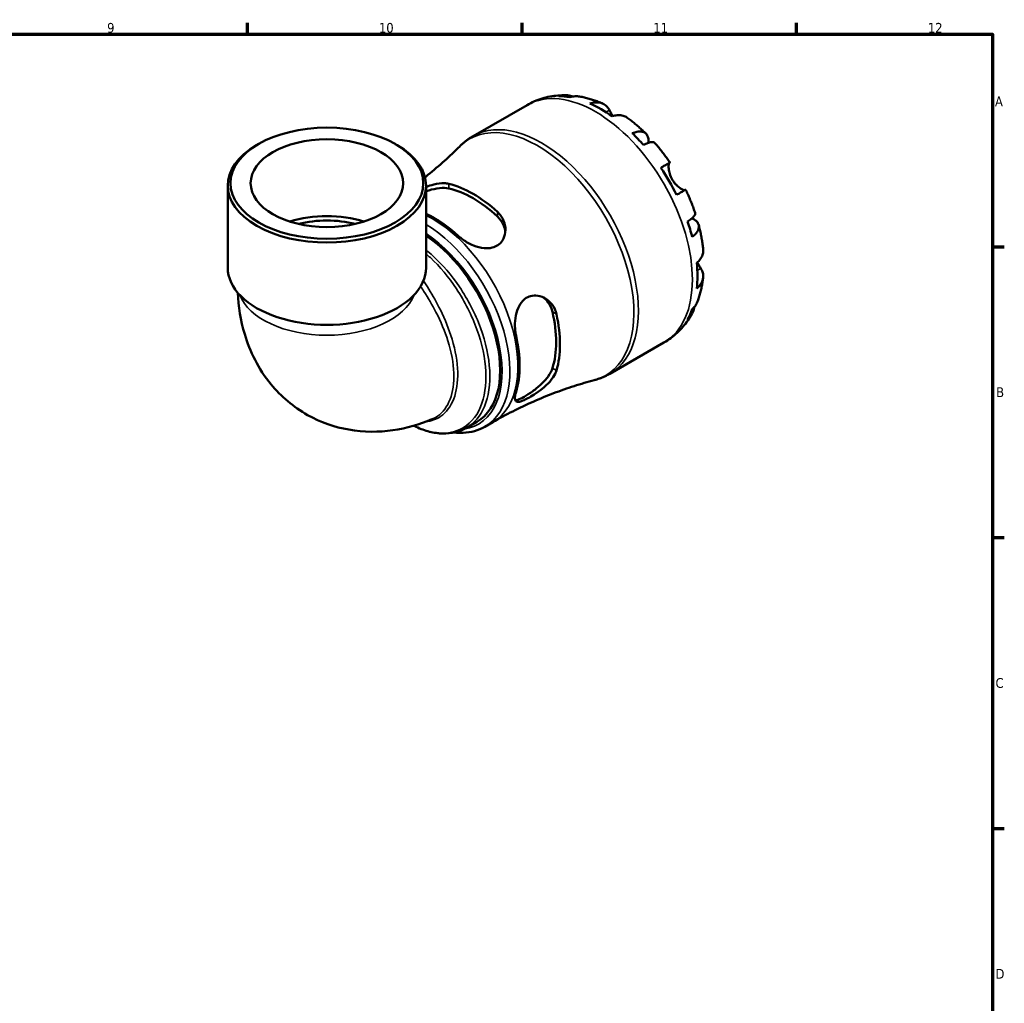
# Model space of a CAD drawing. Header units: millimetres. Extents: x 0 to 902, y 0 to 783.
# Tile 6 of 6: x 573 to 824, y 327 to 578. Entities that reach past the tile are written whole.
import ezdxf

# ---------------------------------------------------------------- set-up
doc = ezdxf.new("R2010")
doc.units = ezdxf.units.MM
for name, color, linetype, lineweight in [('Border (ISO)', 7, 'Continuous', 70), ('Visible (ISO)', 7, 'Continuous', 50), ('Visible Narrow (ISO)', 7, 'Continuous', 35)]:
    doc.layers.add(name, color=color, linetype=linetype, lineweight=lineweight)
doc.styles.add('Note Text (ISO)', font='tahoma.ttf')

# ---------------------------------------------------------------- blocks, each defined once
blk = doc.blocks.new('Borders Default Border')
at = {"layer": 'Border (ISO)'}
for p, q in [((630.75, 574), (630.75, 576.9)), ((700.83, 574), (700.83, 576.9)), ((770.92, 574), (770.92, 576.9)), ((821, 519.75), (823.9, 519.75)), ((821, 445.5), (823.9, 445.5)), ((821, 371.25), (823.9, 371.25))]:
    blk.add_line(p, q, dxfattribs=at)
at = {"layer": 'Border (ISO)', "flags": 128}
blk.add_lwpolyline([(20, 20), (20, 574), (821, 574), (821, 20), (20, 20)], dxfattribs=at)
at = {"layer": 'Border (ISO)', "color": 232, "true_color": 0xca0064, "char_height": 2.5, "attachment_point": 7, "style": 'Note Text (ISO)'}
for s, insert in [('9', (594.88, 574.35)), ('10', (664.29, 574.35)), ('11', (734.37, 574.4)), ('12', (804.46, 574.4)), ('A', (821.59, 555.62)), ('B', (821.89, 481.37)), ('C', (821.73, 407.08)), ('D', (821.73, 332.88))]:
    blk.add_mtext(s, dxfattribs=dict(at, insert=insert))

msp = doc.modelspace()

# ---------------------------------------------------------------- linework, layer by layer
at = {"layer": 'Visible (ISO)'}
for p, q in [((688.344, 548.011), (702.122, 555.945)), ((633.524, 545.973), (633.027, 545.685)), ((668.474, 545.973), (668.971, 545.685)), ((625.68, 514.404), (625.68, 535.415)), ((676.317, 514.404), (676.317, 535.415)), ((723.276, 487.35), (737.054, 495.284)), ((686.646, 473.526), (689.278, 475.042)), ((691.316, 473.792), (693.38, 474.981))]:
    msp.add_line(p, q, dxfattribs=at)
for centre, major_axis, ratio, start_param, end_param in [((721.002, 526.429), (-17.365, 30.155), 0.5780931, 5.8300396, 5.9548003), ((721.002, 526.429), (-17.365, 30.155), 0.5780931, 5.3845169, 5.6149248), ((721.002, 526.429), (-17.365, 30.155), 0.5780931, 5.0446414, 5.1694021), ((650.999, 535.415), (-25.319, 0), 0.5758617, 5.5016397, 10.2063236), ((721.002, 526.429), (-17.365, 30.155), 0.5780931, 4.5991188, 4.8295266), ((688.32, 507.609), (15.667, -27.206), 0.5780931, 2.0740167, 2.6422397), ((688.32, 507.609), (14.971, -25.998), 0.5780931, 2.0604165, 2.6558399), ((650.999, 516.366), (-19.476, 0), 0.5758617, 4.2064796, 5.2182984), ((678.42, 501.908), (-15.371, 26.692), 0.5780931, 5.2099782, 5.5964208), ((650.999, 516.366), (-17.528, 0), 0.5758617, 4.2887305, 5.1360475), ((721.002, 526.429), (-17.365, 30.155), 0.5780931, 4.2592433, 4.3840039), ((674.955, 499.913), (14.322, -24.871), 0.5780931, 0, 2.2909631), ((721.002, 526.429), (-17.365, 30.155), 0.5780931, 3.8137206, 4.0441285), ((650.999, 514.404), (-25.319, 0), 0.5758617, 0, 3.1415927), ((688.32, 507.609), (14.971, -25.998), 0.5780931, 0.4896202, 1.0850436), ((721.002, 526.429), (17.365, -30.155), 0.5780931, 0.3322525, 0.4570131), ((688.32, 507.609), (15.667, -27.206), 0.5780931, 0.5032204, 1.0714433), ((678.42, 501.908), (-15.371, 26.692), 0.5780931, 3.6391819, 4.2186671)]:
    msp.add_ellipse(centre, major_axis=major_axis, ratio=ratio, start_param=start_param, end_param=end_param, dxfattribs=at)
for major_axis in [(24.619, 0), (19.476, 0)]:
    msp.add_ellipse((650.999, 535.987), major_axis=major_axis, ratio=0.5758617, dxfattribs=at)
for points, knots in [([(702.122, 555.945), (702.727, 556.294), (703.352, 556.608), (704.631, 557.161), (705.284, 557.401), (706.606, 557.805), (707.275, 557.97), (708.617, 558.226), (709.291, 558.317), (710.634, 558.432), (711.303, 558.455), (711.967, 558.447)], [5.49972085, 5.49972085, 5.49972085, 5.49972085, 5.56571751, 5.56571751, 5.63171416, 5.63171416, 5.69771082, 5.69771082, 5.76370747, 5.76370747, 5.82970413, 5.82970413, 5.82970413, 5.82970413]), ([(710.187, 558.211), (710.688, 558.352), (711.201, 558.427), (712.164, 558.46), (712.701, 558.417), (713.451, 558.257), (713.671, 558.197), (713.886, 558.128)], [0.18971835, 0.18971835, 0.18971835, 0.18971835, 0.3698032, 0.3698032, 0.55498435, 0.55498435, 0.63215004, 0.63215004, 0.63215004, 0.63215004]), ([(715.535, 558.108), (715.155, 558.174), (714.771, 558.196), (713.976, 558.158), (713.498, 558.08), (713.021, 557.936)], [5.42317109, 5.42317109, 5.42317109, 5.42317109, 5.5737621, 5.5737621, 5.75384696, 5.75384696, 5.75384696, 5.75384696]), ([(715.535, 558.108), (715.942, 558.037), (716.346, 557.955), (717.147, 557.771), (717.545, 557.669), (718.332, 557.448), (718.722, 557.328), (719.496, 557.07), (719.879, 556.933), (720.639, 556.642), (721.015, 556.488), (721.388, 556.327)], [5.94991793, 5.94991793, 5.94991793, 5.94991793, 5.99193941, 5.99193941, 6.03396089, 6.03396089, 6.07598237, 6.07598237, 6.11800385, 6.11800385, 6.16002533, 6.16002533, 6.16002533, 6.16002533]), ([(718.174, 556.318), (718.626, 556.471), (719.067, 556.564), (719.861, 556.64), (720.285, 556.626), (721.075, 556.468), (721.442, 556.323), (722.06, 555.962), (722.368, 555.711), (722.832, 555.171), (723.007, 554.908), (723.152, 554.634)], [0.18972425, 0.18972425, 0.18972425, 0.18972425, 0.36926522, 0.36926522, 0.55452014, 0.55452014, 0.73977506, 0.73977506, 0.92607912, 0.92607912, 1.06568045, 1.06568045, 1.06568045, 1.06568045]), ([(723.152, 554.634), (723.218, 554.509), (723.29, 554.374), (723.442, 554.095), (723.52, 553.953), (723.708, 553.619), (723.82, 553.425), (723.961, 553.188), (723.983, 553.152), (724.004, 553.117)], [-0.64798358, -0.64798358, -0.64798358, -0.64798358, -0.58129223, -0.58129223, -0.51957432, -0.51957432, -0.44316993, -0.44316993, -0.4297859, -0.4297859, -0.4297859, -0.4297859]), ([(727.679, 552.708), (727.589, 552.773), (727.498, 552.832), (727.099, 553.066), (726.732, 553.21), (725.942, 553.368), (725.518, 553.382), (724.724, 553.306), (724.283, 553.214), (723.831, 553.061)], [5.1737673, 5.1737673, 5.1737673, 5.1737673, 5.22854914, 5.22854914, 5.41380406, 5.41380406, 5.59905898, 5.59905898, 5.77859995, 5.77859995, 5.77859995, 5.77859995]), ([(727.679, 552.708), (728.017, 552.464), (728.351, 552.214), (729.012, 551.703), (729.339, 551.442), (729.987, 550.908), (730.307, 550.635), (730.941, 550.079), (731.255, 549.796), (731.875, 549.22), (732.182, 548.926), (732.485, 548.628)], [0.12660616, 0.12660616, 0.12660616, 0.12660616, 0.16914562, 0.16914562, 0.21168508, 0.21168508, 0.25422453, 0.25422453, 0.29676399, 0.29676399, 0.33930345, 0.33930345, 0.33930345, 0.33930345]), ([(728.983, 548.744), (729.413, 548.915), (729.821, 549.034), (730.534, 549.17), (730.902, 549.197), (731.56, 549.136), (731.85, 549.048), (732.313, 548.8), (732.528, 548.618), (732.858, 548.148), (732.974, 547.861), (733.106, 547.264), (733.134, 546.898), (733.105, 546.424), (733.1, 546.354), (733.092, 546.283)], [0.1897184, 0.1897184, 0.1897184, 0.1897184, 0.3698032, 0.3698032, 0.5549844, 0.5549844, 0.7401655, 0.7401655, 0.9258164, 0.9258164, 1.1114673, 1.1114673, 1.2978252, 1.2978252, 1.3296564, 1.3296564, 1.3296564, 1.3296564]), ([(684.91, 545.377), (685.114, 545.581), (685.323, 545.779), (685.752, 546.166), (685.972, 546.354), (686.422, 546.718), (686.651, 546.894), (687.12, 547.235), (687.359, 547.399), (687.845, 547.715), (688.093, 547.866), (688.344, 548.011)], [5.34599735, 5.34599735, 5.34599735, 5.34599735, 5.37674205, 5.37674205, 5.40748675, 5.40748675, 5.43823145, 5.43823145, 5.46897615, 5.46897615, 5.49972085, 5.49972085, 5.49972085, 5.49972085]), ([(734.69, 546.303), (734.623, 546.378), (734.53, 546.429), (734.268, 546.498), (734.056, 546.503), (733.534, 546.42), (733.223, 546.333), (732.596, 546.107), (732.224, 545.951), (731.817, 545.755)], [5.06842871, 5.06842871, 5.06842871, 5.06842871, 5.20339981, 5.20339981, 5.38858096, 5.38858096, 5.5737621, 5.5737621, 5.75384696, 5.75384696, 5.75384696, 5.75384696]), ([(734.691, 546.303), (734.971, 545.986), (735.249, 545.665), (735.796, 545.015), (736.065, 544.686), (736.597, 544.02), (736.859, 543.683), (737.375, 543.002), (737.629, 542.658), (738.13, 541.963), (738.376, 541.612), (738.618, 541.257)], [0.44562107, 0.44562107, 0.44562107, 0.44562107, 0.48754131, 0.48754131, 0.52946156, 0.52946156, 0.5713818, 0.5713818, 0.61330205, 0.61330205, 0.65522229, 0.65522229, 0.65522229, 0.65522229]), ([(684.91, 545.377), (683.663, 544.133), (682.362, 542.898), (679.656, 540.461), (678.251, 539.259), (676.555, 537.884), (676.308, 537.686), (676.06, 537.489)], [5.345997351, 5.345997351, 5.345997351, 5.345997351, 5.376742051, 5.376742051, 5.407486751, 5.407486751, 5.412681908, 5.412681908, 5.412681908, 5.412681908]), ([(736.286, 539.923), (736.672, 540.146), (737.015, 540.342), (737.575, 540.664), (737.841, 540.817), (738.257, 541.054), (738.406, 541.139), (738.586, 541.241), (738.631, 541.266), (738.601, 541.246), (738.555, 541.218), (738.481, 541.175)], [0.18972425, 0.18972425, 0.18972425, 0.18972425, 0.36926522, 0.36926522, 0.55452014, 0.55452014, 0.73977506, 0.73977506, 0.92607912, 0.92607912, 1.06568045, 1.06568045, 1.06568045, 1.06568045]), ([(738.481, 541.175), (738.46, 541.162), (738.439, 541.144), (738.381, 541.068), (738.347, 540.992), (738.289, 540.78), (738.267, 540.643), (738.237, 540.248), (738.24, 539.968), (738.313, 539.257), (738.398, 538.817), (738.687, 537.883), (738.895, 537.399), (739.159, 536.941)], [-0.64434498, -0.64434498, -0.64434498, -0.64434498, -0.60308586, -0.60308586, -0.52007987, -0.52007987, -0.43273909, -0.43273909, -0.31000661, -0.31000661, -0.15868997, -0.15868997, 0, 0, 0, 0]), ([(676.318, 535.01), (676.986, 535.264), (677.658, 535.48), (679.241, 535.87), (680.136, 535.99), (681.357, 535.96), (681.744, 535.914), (682.097, 535.829)], [-0.79439591, -0.79439591, -0.79439591, -0.79439591, -0.57832828, -0.57832828, -0.2730068, -0.2730068, -0.11610675, -0.11610675, -0.11610675, -0.11610675]), ([(739.159, 536.941), (739.307, 536.684), (739.471, 536.438), (739.836, 535.959), (740.037, 535.73), (740.527, 535.236), (740.817, 534.995), (741.351, 534.615), (741.591, 534.475), (741.941, 534.312), (742.067, 534.267), (742.273, 534.217), (742.354, 534.212), (742.422, 534.225), (742.43, 534.226), (742.437, 534.228)], [0, 0, 0, 0, 0.08884908, 0.08884908, 0.18379648, 0.18379648, 0.31419699, 0.31419699, 0.43784665, 0.43784665, 0.52411276, 0.52411276, 0.60765264, 0.60765264, 0.61860221, 0.61860221, 0.61860221, 0.61860221]), ([(676.318, 533.904), (676.559, 533.987), (676.797, 534.065), (677.929, 534.41), (678.88, 534.625), (680.641, 534.813), (681.451, 534.782), (682.097, 534.639)], [2.6285161, 2.6285161, 2.6285161, 2.6285161, 2.70291654, 2.70291654, 2.98949998, 2.98949998, 3.27608342, 3.27608342, 3.27608342, 3.27608342]), ([(742.618, 534.329), (742.617, 534.33), (742.572, 534.305), (742.406, 534.211), (742.257, 534.126), (741.841, 533.889), (741.575, 533.736), (741.015, 533.414), (740.672, 533.217), (740.286, 532.995)], [5.06966352, 5.06966352, 5.06966352, 5.06966352, 5.22854914, 5.22854914, 5.41380406, 5.41380406, 5.59905898, 5.59905898, 5.77859995, 5.77859995, 5.77859995, 5.77859995]), ([(742.618, 534.329), (742.804, 533.942), (742.985, 533.554), (743.337, 532.773), (743.508, 532.38), (743.84, 531.593), (744, 531.197), (744.311, 530.403), (744.462, 530.005), (744.752, 529.206), (744.891, 528.806), (745.025, 528.404)], [0.9155823, 0.9155823, 0.9155823, 0.9155823, 0.95750382, 0.95750382, 0.99942535, 0.99942535, 1.04134687, 1.04134687, 1.08326839, 1.08326839, 1.12518992, 1.12518992, 1.12518992, 1.12518992]), ([(694.542, 528.663), (694.811, 528.418), (695.055, 528.153), (695.747, 527.268), (696.096, 526.594), (696.57, 525.083), (696.651, 524.238), (696.46, 522.682), (696.216, 521.968), (695.512, 520.888), (695.127, 520.488), (694.228, 519.875), (693.736, 519.66), (692.557, 519.369), (691.868, 519.333), (690.243, 519.483), (689.307, 519.735), (687.456, 520.483), (686.545, 520.991), (685.343, 521.852), (684.977, 522.148), (684.643, 522.456)], [-2.4429576, -2.4429576, -2.4429576, -2.4429576, -2.3238064, -2.3238064, -2.0673153, -2.0673153, -1.7720506, -1.7720506, -1.5008728, -1.5008728, -1.2976414, -1.2976414, -1.1077886, -1.1077886, -0.88123, -0.88123, -0.5885208, -0.5885208, -0.2801694, -0.2801694, -0.1315154, -0.1315154, -0.1315154, -0.1315154]), ([(743.104, 526.206), (743.477, 526.459), (743.8, 526.701), (744.311, 527.129), (744.543, 527.353), (744.877, 527.76), (744.98, 527.944), (745.053, 528.203), (745.056, 528.309), (745.025, 528.404)], [0.18971835, 0.18971835, 0.18971835, 0.18971835, 0.3698032, 0.3698032, 0.55498435, 0.55498435, 0.7401655, 0.7401655, 0.87574142, 0.87574142, 0.87574142, 0.87574142]), ([(694.542, 527.473), (695.188, 526.872), (695.732, 526.122), (696.343, 524.735), (696.501, 524.124), (696.562, 523.535)], [-1.10471944, -1.10471944, -1.10471944, -1.10471944, -0.818136, -0.818136, -0.61070906, -0.61070906, -0.61070906, -0.61070906]), ([(744.187, 527.028), (744.262, 526.994), (744.336, 526.96), (744.769, 526.745), (745.071, 526.539), (745.521, 526.129), (745.71, 525.887), (745.95, 525.37), (746, 525.094), (745.981, 524.573), (745.911, 524.279), (745.633, 523.681), (745.425, 523.378), (744.949, 522.831), (744.641, 522.539), (744.278, 522.253)], [4.608911, 4.608911, 4.608911, 4.608911, 4.6457401, 4.6457401, 4.832098, 4.832098, 5.0177489, 5.0177489, 5.2033998, 5.2033998, 5.388581, 5.388581, 5.5737621, 5.5737621, 5.753847, 5.753847, 5.753847, 5.753847]), ([(745.937, 525.331), (746.044, 524.92), (746.145, 524.507), (746.334, 523.682), (746.423, 523.268), (746.587, 522.441), (746.663, 522.027), (746.802, 521.199), (746.865, 520.785), (746.978, 519.957), (747.028, 519.542), (747.071, 519.128)], [1.23147318, 1.23147318, 1.23147318, 1.23147318, 1.27400757, 1.27400757, 1.31654195, 1.31654195, 1.35907633, 1.35907633, 1.40161072, 1.40161072, 1.4441451, 1.4441451, 1.4441451, 1.4441451]), ([(745.445, 515.624), (745.804, 515.937), (746.106, 516.272), (746.57, 516.919), (746.77, 517.292), (747.031, 518.053), (747.09, 518.441), (747.088, 518.905), (747.082, 519.015), (747.07, 519.128)], [0.18972425, 0.18972425, 0.18972425, 0.18972425, 0.36926522, 0.36926522, 0.55452014, 0.55452014, 0.73977506, 0.73977506, 0.79600182, 0.79600182, 0.79600182, 0.79600182]), ([(745.581, 515.746), (745.653, 515.614), (745.726, 515.486), (745.913, 515.159), (746.026, 514.969), (746.243, 514.609), (746.346, 514.442), (746.456, 514.266), (746.471, 514.241), (746.487, 514.217)], [-2.35354239, -2.35354239, -2.35354239, -2.35354239, -2.30519389, -2.30519389, -2.22617552, -2.22617552, -2.14450488, -2.14450488, -2.1308178, -2.1308178, -2.1308178, -2.1308178]), ([(746.487, 514.217), (746.651, 513.955), (746.79, 513.673), (747.024, 513.004), (747.087, 512.614), (747.09, 511.901), (747.031, 511.512), (746.77, 510.751), (746.57, 510.379), (746.106, 509.732), (745.804, 509.397), (745.445, 509.083)], [4.90264375, 4.90264375, 4.90264375, 4.90264375, 5.04224508, 5.04224508, 5.22854914, 5.22854914, 5.41380406, 5.41380406, 5.59905898, 5.59905898, 5.77859995, 5.77859995, 5.77859995, 5.77859995]), ([(747.067, 511.866), (747.021, 511.462), (746.967, 511.059), (746.84, 510.256), (746.768, 509.856), (746.606, 509.057), (746.516, 508.659), (746.316, 507.866), (746.206, 507.471), (745.967, 506.685), (745.837, 506.294), (745.696, 505.905)], [1.69401657, 1.69401657, 1.69401657, 1.69401657, 1.73603485, 1.73603485, 1.77805313, 1.77805313, 1.82007142, 1.82007142, 1.8620897, 1.8620897, 1.90410798, 1.90410798, 1.90410798, 1.90410798]), ([(628.265, 507.986), (628.425, 504.524), (628.952, 500.985), (631.324, 493.05), (633.471, 488.597), (639.267, 481.558), (642.459, 478.822), (649.369, 474.936), (652.988, 473.684), (660.45, 472.372), (664.269, 472.403), (671.4, 473.427), (674.723, 474.417), (677.8, 475.698)], [3.1937172, 3.1937172, 3.1937172, 3.1937172, 3.4283177, 3.4283177, 3.7150427, 3.7150427, 3.9348069, 3.9348069, 4.1359596, 4.1359596, 4.354564, 4.354564, 4.5752177, 4.5752177, 4.5752177, 4.5752177]), ([(699.292, 497.083), (699.212, 497.44), (699.148, 497.811), (698.997, 499.053), (698.979, 499.955), (699.134, 501.766), (699.311, 502.674), (699.865, 504.266), (700.22, 504.959), (701.035, 506.001), (701.449, 506.382), (702.375, 506.959), (702.873, 507.149), (704.049, 507.358), (704.721, 507.319), (706.17, 506.937), (706.928, 506.529), (708.239, 505.411), (708.79, 504.695), (709.373, 503.448), (709.526, 503), (709.629, 502.532)], [-2.4263916, -2.4263916, -2.4263916, -2.4263916, -2.3068615, -2.3068615, -2.0374184, -2.0374184, -1.7611757, -1.7611757, -1.5125633, -1.5125633, -1.317313, -1.317313, -1.1234752, -1.1234752, -0.8791799, -0.8791799, -0.5783283, -0.5783283, -0.2730068, -0.2730068, -0.1161068, -0.1161068, -0.1161068, -0.1161068]), ([(706.184, 506.858), (706.669, 506.507), (707.124, 506.062), (708.024, 504.833), (708.402, 503.985), (708.6, 503.125)], [2.78041851, 2.78041851, 2.78041851, 2.78041851, 2.98949998, 2.98949998, 3.27608342, 3.27608342, 3.27608342, 3.27608342]), ([(744.278, 503.798), (744.641, 504.138), (744.949, 504.511), (745.384, 505.185), (745.562, 505.537), (745.696, 505.906)], [0.18971835, 0.18971835, 0.18971835, 0.18971835, 0.3698032, 0.3698032, 0.52363054, 0.52363054, 0.52363054, 0.52363054]), ([(744.893, 504.469), (744.844, 504.237), (744.783, 504.006), (744.543, 503.266), (744.311, 502.781), (743.8, 501.965), (743.477, 501.559), (743.104, 501.197)], [5.30736576, 5.30736576, 5.30736576, 5.30736576, 5.38858096, 5.38858096, 5.5737621, 5.5737621, 5.75384696, 5.75384696, 5.75384696, 5.75384696]), ([(744.217, 502.647), (743.891, 502.06), (743.534, 501.485), (742.757, 500.365), (742.338, 499.82), (741.436, 498.773), (740.954, 498.269), (739.932, 497.315), (739.391, 496.864), (738.259, 496.025), (737.667, 495.637), (737.054, 495.284)], [2.02423579, 2.02423579, 2.02423579, 2.02423579, 2.09101427, 2.09101427, 2.15779275, 2.15779275, 2.22457124, 2.22457124, 2.29134972, 2.29134972, 2.3581282, 2.3581282, 2.3581282, 2.3581282]), ([(709.629, 488.143), (709.551, 487.878), (709.444, 487.606), (709.022, 486.738), (708.613, 486.136), (707.539, 484.868), (706.847, 484.206), (705.402, 483.018), (704.661, 482.485), (703.372, 481.655), (702.833, 481.337), (701.851, 480.815), (701.419, 480.611), (700.576, 480.28), (700.2, 480.182), (699.516, 480.149), (699.267, 480.271), (698.989, 480.802), (698.973, 481.227), (699.119, 482.063), (699.192, 482.365), (699.292, 482.694)], [-2.4429576, -2.4429576, -2.4429576, -2.4429576, -2.3238064, -2.3238064, -2.0673153, -2.0673153, -1.7720506, -1.7720506, -1.5008728, -1.5008728, -1.2976414, -1.2976414, -1.1077886, -1.1077886, -0.88123, -0.88123, -0.5885208, -0.5885208, -0.2801694, -0.2801694, -0.1315154, -0.1315154, -0.1315154, -0.1315154]), ([(708.6, 488.736), (708.402, 488.103), (708.024, 487.384), (706.983, 485.95), (706.321, 485.233), (704.999, 483.997), (704.253, 483.385), (702.767, 482.296), (702.029, 481.817), (701.403, 481.457), (700.776, 481.096), (700.198, 480.817), (699.502, 480.595), (699.293, 480.557), (699.12, 480.556)], [-1.1047194, -1.1047194, -1.1047194, -1.1047194, -0.818136, -0.818136, -0.5315526, -0.5315526, -0.2657763, -0.2657763, 0, 0, 0, 0.2657763, 0.2657763, 0.4092253, 0.4092253, 0.4092253, 0.4092253]), ([(693.38, 474.981), (695.054, 475.945), (696.754, 476.864), (700.187, 478.605), (701.92, 479.426), (705.401, 480.966), (707.149, 481.684), (710.641, 483.014), (712.385, 483.625), (715.851, 484.743), (717.572, 485.248), (719.274, 485.702)], [2.3581282, 2.3581282, 2.3581282, 2.3581282, 2.3888729, 2.3888729, 2.4196176, 2.4196176, 2.4503623, 2.4503623, 2.481107, 2.481107, 2.5118517, 2.5118517, 2.5118517, 2.5118517]), ([(723.276, 487.35), (723.025, 487.205), (722.77, 487.067), (722.253, 486.805), (721.991, 486.681), (721.461, 486.447), (721.193, 486.337), (720.652, 486.131), (720.379, 486.035), (719.83, 485.858), (719.553, 485.776), (719.274, 485.702)], [2.3581282, 2.3581282, 2.3581282, 2.3581282, 2.3888729, 2.3888729, 2.4196176, 2.4196176, 2.4503623, 2.4503623, 2.481107, 2.481107, 2.5118517, 2.5118517, 2.5118517, 2.5118517]), ([(686.646, 473.526), (685.756, 473.013), (684.789, 472.632), (682.755, 472.146), (681.687, 472.041), (679.494, 472.097), (678.368, 472.257), (676.089, 472.827), (674.935, 473.236), (673.568, 473.856), (673.355, 473.956), (673.142, 474.06)], [3.9289391, 3.9289391, 3.9289391, 3.9289391, 4.09844697, 4.09844697, 4.26795483, 4.26795483, 4.43746269, 4.43746269, 4.60697055, 4.60697055, 4.63819598, 4.63819598, 4.63819598, 4.63819598]), ([(691.316, 473.792), (689.666, 472.842), (687.776, 472.322), (685.032, 472.212), (684.275, 472.242), (683.506, 472.329)], [2.3581282, 2.3581282, 2.3581282, 2.3581282, 2.65215903, 2.65215903, 2.76120266, 2.76120266, 2.76120266, 2.76120266])]:
    msp.add_open_spline(points, degree=3, knots=knots, dxfattribs=at)
at = {"layer": 'Visible Narrow (ISO)'}
for p, q in [((723.152, 554.634), (722.257, 554.118)), ((738.481, 541.175), (736.292, 539.914)), ((682.097, 534.639), (682.097, 535.829)), ((694.542, 528.663), (694.542, 527.473)), ((746.487, 514.217), (745.578, 513.694)), ((708.6, 503.125), (709.629, 502.532)), ((709.629, 488.143), (708.6, 488.736))]:
    msp.add_line(p, q, dxfattribs=at)
for centre, major_axis, ratio, start_param, end_param in [((719.588, 525.615), (-17.466, 30.33), 0.5780931, 3.1415927, 6.2831853), ((705.81, 517.681), (17.466, -30.33), 0.5780931, 0, 3.1415927), ((704.764, 517.078), (-17.387, 30.194), 0.5780931, 2.9878692, 6.4369088), ((678.01, 501.672), (15.37, -26.691), 0.5780931, 0, 2.4359278), ((675.945, 500.483), (15.37, -26.691), 0.5780931, 0, 2.3410433), ((674.955, 499.913), (14.672, -25.478), 0.5780931, 6.060755, 8.5757499), ((650.999, 510.284), (22.787, 0), 0.5758617, 3.3598245, 6.0649535)]:
    msp.add_ellipse(centre, major_axis=major_axis, ratio=ratio, start_param=start_param, end_param=end_param, dxfattribs=at)
for points, knots in [([(676.317, 517.96), (676.688, 517.641), (677.055, 517.31), (679.837, 514.708), (682.105, 511.994), (686.233, 505.772), (688.029, 502.212), (690.636, 494.956), (691.415, 491.264), (691.748, 484.452), (691.285, 481.346), (689.099, 476.161), (687.287, 474.18), (683.151, 472.26), (681.011, 471.983), (676.926, 472.541), (675.047, 473.139), (673.147, 474.063)], [1.8045964, 1.8045964, 1.8045964, 1.8045964, 1.8615637, 1.8615637, 2.2397749, 2.2397749, 2.6543847, 2.6543847, 3.08117, 3.08117, 3.514225, 3.514225, 3.979251, 3.979251, 4.3492405, 4.3492405, 4.6352767, 4.6352767, 4.6352767, 4.6352767]), ([(686.646, 473.527), (688.631, 474.673), (690.202, 476.536), (692.285, 481.507), (692.748, 484.661), (692.387, 491.571), (691.583, 495.314), (688.902, 502.654), (687.057, 506.248), (682.821, 512.499), (680.492, 515.209), (677.462, 517.972), (676.892, 518.462), (676.317, 518.926)], [-3.9289391, -3.9289391, -3.9289391, -3.9289391, -3.514225, -3.514225, -3.08117, -3.08117, -2.6543847, -2.6543847, -2.2397749, -2.2397749, -1.8615637, -1.8615637, -1.7752555, -1.7752555, -1.7752555, -1.7752555]), ([(676.225, 475.078), (677.652, 475.225), (678.952, 475.696), (681.507, 477.476), (682.635, 478.989), (684.124, 482.831), (684.47, 485.17), (684.335, 490.372), (683.83, 493.244), (682.205, 498.661), (681.179, 501.196), (679.066, 505.477), (678.062, 507.261), (676.547, 509.662), (676.092, 510.351), (675.626, 511.019)], [0.5148154, 0.5148154, 0.5148154, 0.5148154, 0.8099907, 0.8099907, 1.1920513, 1.1920513, 1.5802352, 1.5802352, 1.9793385, 1.9793385, 2.3246449, 2.3246449, 2.5822432, 2.5822432, 2.6889984, 2.6889984, 2.6889984, 2.6889984]), ([(674.919, 509.626), (675.204, 509.21), (675.484, 508.79), (676.87, 506.656), (677.907, 504.884), (680.083, 500.659), (681.132, 498.175), (682.799, 492.874), (683.322, 490.067), (683.495, 484.981), (683.17, 482.694), (681.732, 478.938), (680.632, 477.459), (678.778, 476.168), (678.302, 475.907), (677.799, 475.698)], [-2.6461783, -2.6461783, -2.6461783, -2.6461783, -2.5822432, -2.5822432, -2.3246449, -2.3246449, -1.9793385, -1.9793385, -1.5802352, -1.5802352, -1.1920513, -1.1920513, -0.8099907, -0.8099907, -0.6891467, -0.6891467, -0.6891467, -0.6891467])]:
    msp.add_open_spline(points, degree=3, knots=knots, dxfattribs=at)

# ---------------------------------------------------------------- block references
msp.add_blockref('Borders Default Border', (0, 0))

doc.saveas('drawing.dxf')
